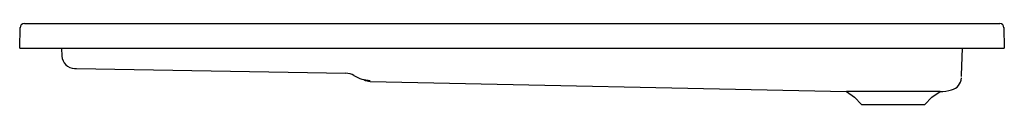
# Model space of a CAD drawing. Header units: millimetres. Extents: x 2058.05 to 2059.65, y 1720.67 to 1720.8.
import ezdxf

# ---------------------------------------------------------------- set-up
doc = ezdxf.new("R2010")
doc.units = ezdxf.units.MM
doc.layers.add('SANINDUSA', color=3, linetype='Continuous')

msp = doc.modelspace()

# ---------------------------------------------------------------- linework, layer by layer
at = {"layer": 'SANINDUSA'}
for p, q in [((2058.0602, 1720.8019), (2059.6465, 1720.8019)), ((2058.0526, 1720.7619), (2058.0532, 1720.7951)), ((2059.6534, 1720.7951), (2059.654, 1720.7619)), ((2058.0526, 1720.7619), (2058.0576, 1720.7619)), ((2058.0576, 1720.7619), (2059.649, 1720.7619)), ((2058.1208, 1720.7619), (2058.1213, 1720.7489)), ((2059.5843, 1720.7178), (2059.5858, 1720.7619)), ((2059.649, 1720.7619), (2059.654, 1720.7619)), ((2058.1448, 1720.7287), (2058.583, 1720.721)), ((2058.6229, 1720.7076), (2059.3971, 1720.6913)), ((2059.3971, 1720.6913), (2059.4105, 1720.682)), ((2059.5362, 1720.682), (2059.5495, 1720.6914)), ((2059.4105, 1720.682), (2059.4216, 1720.67)), ((2059.4216, 1720.67), (2059.4733, 1720.67)), ((2059.4733, 1720.67), (2059.525, 1720.67)), ((2059.525, 1720.67), (2059.5362, 1720.682))]:
    msp.add_line(p, q, dxfattribs=at)
at = {"layer": 'SANINDUSA', "flags": 128}
for points in [[(2058.1418, 1720.7287), (2058.1419, 1720.7287), (2058.142, 1720.7287), (2058.1423, 1720.7287), (2058.1427, 1720.7287), (2058.1431, 1720.7287), (2058.1437, 1720.7287), (2058.1442, 1720.7287), (2058.1448, 1720.7287)], [(2059.5842, 1720.7157), (2059.5842, 1720.7161), (2059.5843, 1720.7168), (2059.5843, 1720.7175)], [(2059.5495, 1720.6914), (2059.5495, 1720.6914), (2059.549, 1720.6914), (2059.5479, 1720.6914), (2059.5462, 1720.6914), (2059.5441, 1720.6914), (2059.5413, 1720.6914), (2059.538, 1720.6914), (2059.5344, 1720.6914), (2059.5304, 1720.6914), (2059.5259, 1720.6914), (2059.5211, 1720.6914), (2059.516, 1720.6914), (2059.5106, 1720.6914), (2059.5048, 1720.6914), (2059.4987, 1720.6914), (2059.4926, 1720.6914), (2059.4864, 1720.6914), (2059.48, 1720.6914), (2059.4734, 1720.6914), (2059.4671, 1720.6914), (2059.4608, 1720.6914), (2059.4544, 1720.6914), (2059.4481, 1720.6914), (2059.4422, 1720.6914), (2059.4365, 1720.6914), (2059.431, 1720.6914), (2059.4257, 1720.6914), (2059.4209, 1720.6914), (2059.4165, 1720.6914), (2059.4123, 1720.6914), (2059.4087, 1720.6914), (2059.4055, 1720.6914), (2059.4028, 1720.6914), (2059.4006, 1720.6914), (2059.3989, 1720.6914), (2059.3978, 1720.6914), (2059.3971, 1720.6914), (2059.3971, 1720.6914)]]:
    msp.add_lwpolyline(points, dxfattribs=at)
at = {"layer": 'SANINDUSA'}
for centre, radius, start, end in [((2058.0602, 1720.7949), 0.007, 90, 179), ((2059.6465, 1720.7949), 0.007, 1, 90), ((2058.1422, 1720.7496), 0.0209, 182, 269), ((2058.5826, 1720.6949), 0.0261, 58.3535, 88.9993), ((2058.6235, 1720.7613), 0.0519, 238.3551, 269.0184), ((2058.6233, 1720.7285), 0.0209, 238.9976, 268.8006), ((2059.5633, 1720.7141), 0.0209, 283.7709, 358.0001), ((2059.5484, 1720.7735), 0.0822, 270.785, 283.9501)]:
    msp.add_arc(centre, radius, start, end, dxfattribs=at)

doc.saveas('drawing.dxf')
